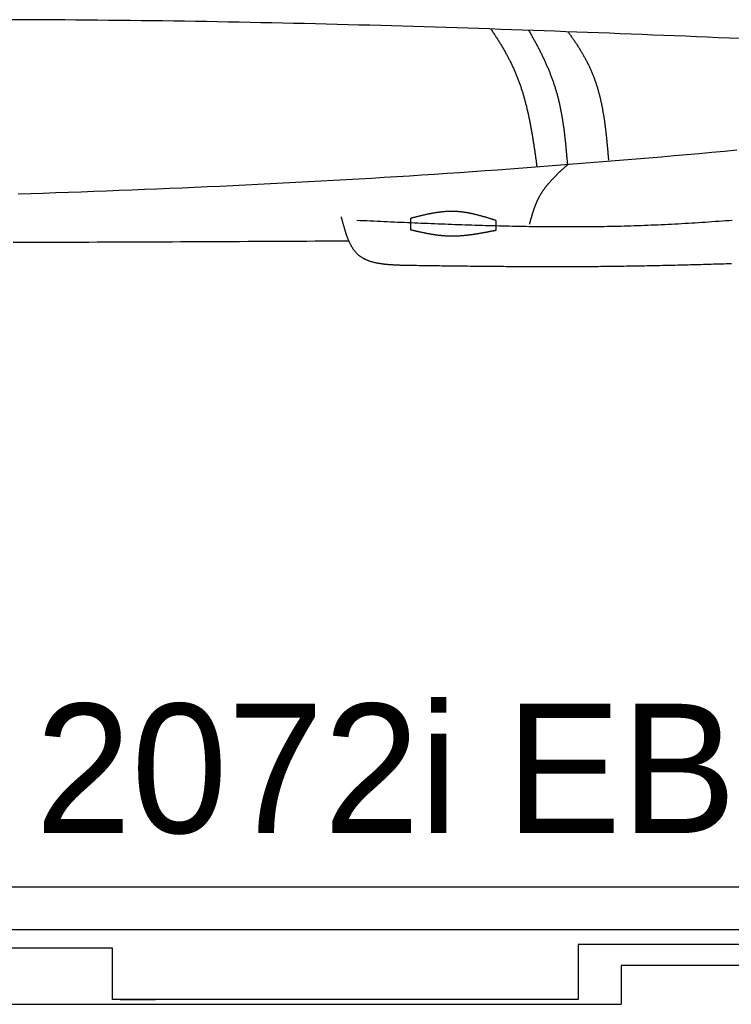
# Model space of a CAD drawing. Extents: x 715 to 7297, y 267 to 3702.
# Tile 39 of 62: x 4004 to 4913, y 287 to 1544. Entities that reach past the tile are written whole.
import ezdxf

# ---------------------------------------------------------------- set-up
doc = ezdxf.new("R2010")
doc.units = 0
doc.layers.get('0').update_dxf_attribs({"linetype": 'CONTINUOUS'})
doc.layers.add('CAR', color=10, linetype='CONTINUOUS')
doc.styles.add('AKTUELL-DIN', font='txt')

# ---------------------------------------------------------------- blocks, each defined once
blk = doc.blocks.new('*U13')
at = {"style": 'AKTUELL-DIN'}
blk.add_text('2072i EB LP=270', height=165, dxfattribs=at).set_placement((4024.4, 505.9))

msp = doc.modelspace()

# ---------------------------------------------------------------- linework, layer by layer
for p, q in [((1533.347, 437.271), (6020.522, 437.271)), ((4651.187, 382.271), (1454.174, 382.271)), ((4266.543, 382.271), (4266.246, 382.271)), ((4266.543, 382.271), (4266.543, 382.271)), ((6015.736, 382.271), (4651.187, 382.271)), ((4122.776, 358.771), (1832.775, 358.771)), ((4122.776, 293.271), (4122.776, 358.771)), ((6251.55, 363.771), (4717.775, 363.771)), ((4717.775, 363.771), (4717.775, 293.271)), ((4772.775, 337.271), (6272.775, 337.271)), ((4772.775, 336.521), (4772.775, 287.271)), ((4717.775, 293.271), (4122.776, 293.271)), ((4132.776, 293.271), (4178.005, 293.271)), ((1372.775, 287.271), (4772.775, 287.271))]:
    msp.add_line(p, q)
at = {"layer": 'CAR'}
for points in [[(4503.998, 1275.553), (4503.998, 1290.532)], [(4612.558, 1287.909), (4612.558, 1274.972)]]:
    msp.add_lwpolyline(points, dxfattribs=at)
for points in [[(4924.51, 1519.9, 0), (4910.61, 1520.48, 0), (4896.7, 1521.06, 0), (4882.79, 1521.63, 0), (4868.89, 1522.2, 0), (4854.98, 1522.77, 0), (4841.07, 1523.33, 0), (4827.16, 1523.89, 0), (4813.26, 1524.45, 0), (4799.35, 1525, 0), (4785.44, 1525.54, 0), (4771.53, 1526.08, 0), (4757.63, 1526.62, 0), (4743.72, 1527.15, 0), (4729.81, 1527.67, 0), (4715.9, 1528.19, 0), (4702, 1528.71, 0), (4688.09, 1529.22, 0), (4674.18, 1529.72, 0), (4660.27, 1530.21, 0), (4646.36, 1530.7, 0), (4632.46, 1531.19, 0), (4618.55, 1531.67, 0), (4604.64, 1532.14, 0), (4590.73, 1532.6, 0), (4576.82, 1533.06, 0), (4562.91, 1533.51, 0), (4549, 1533.95, 0), (4535.1, 1534.38, 0), (4521.19, 1534.81, 0), (4507.28, 1535.23, 0), (4493.37, 1535.64, 0), (4479.46, 1536.05, 0), (4465.55, 1536.44, 0), (4451.64, 1536.83, 0), (4437.73, 1537.2, 0), (4423.82, 1537.57, 0), (4409.91, 1537.93, 0), (4396, 1538.29, 0), (4382.09, 1538.63, 0), (4368.18, 1538.96, 0), (4354.27, 1539.28, 0), (4340.36, 1539.6, 0), (4326.45, 1539.9, 0), (4312.54, 1540.19, 0), (4298.63, 1540.48, 0), (4284.72, 1540.75, 0), (4270.8, 1541.01, 0), (4256.89, 1541.26, 0), (4242.98, 1541.5, 0), (4229.07, 1541.73, 0), (4215.16, 1541.95, 0), (4201.25, 1542.16, 0), (4187.33, 1542.35, 0), (4173.42, 1542.54, 0), (4159.51, 1542.71, 0), (4145.6, 1542.88, 0), (4131.69, 1543.03, 0), (4117.77, 1543.17, 0), (4103.86, 1543.31, 0), (4089.95, 1543.43, 0), (4076.03, 1543.54, 0), (4062.12, 1543.64, 0), (4048.21, 1543.74, 0), (4034.29, 1543.82, 0), (4020.38, 1543.89, 0), (4006.47, 1543.96, 0), (3992.55, 1544.01, 0)], [(4606.22, 1532.08, 0), (4606.89, 1531.1, 0), (4607.56, 1530.12, 0), (4608.23, 1529.14, 0), (4608.89, 1528.15, 0), (4609.55, 1527.17, 0), (4610.21, 1526.18, 0), (4610.87, 1525.19, 0), (4611.52, 1524.2, 0), (4612.17, 1523.21, 0), (4612.81, 1522.22, 0), (4613.46, 1521.23, 0), (4614.09, 1520.23, 0), (4614.73, 1519.24, 0), (4615.36, 1518.24, 0), (4615.99, 1517.24, 0), (4616.62, 1516.24, 0), (4617.24, 1515.24, 0), (4617.86, 1514.23, 0), (4618.47, 1513.23, 0), (4619.08, 1512.22, 0), (4619.69, 1511.22, 0), (4620.29, 1510.21, 0), (4620.89, 1509.19, 0), (4621.49, 1508.18, 0), (4622.08, 1507.17, 0), (4622.67, 1506.15, 0), (4623.25, 1505.13, 0), (4623.84, 1504.11, 0), (4624.41, 1503.09, 0), (4624.98, 1502.07, 0), (4625.55, 1501.04, 0), (4626.12, 1500.02, 0), (4626.68, 1498.99, 0), (4627.23, 1497.96, 0), (4627.78, 1496.93, 0), (4628.33, 1495.89, 0), (4628.87, 1494.86, 0), (4629.41, 1493.82, 0), (4629.95, 1492.78, 0), (4630.48, 1491.74, 0), (4631, 1490.7, 0), (4631.52, 1489.65, 0), (4632.04, 1488.6, 0), (4632.55, 1487.56, 0), (4633.05, 1486.5, 0), (4633.55, 1485.45, 0), (4634.05, 1484.4, 0), (4634.54, 1483.34, 0), (4635.03, 1482.28, 0), (4635.51, 1481.22, 0), (4635.99, 1480.15, 0), (4636.46, 1479.09, 0), (4636.93, 1478.02, 0), (4637.39, 1476.95, 0), (4637.84, 1475.88, 0), (4638.29, 1474.8, 0), (4638.74, 1473.73, 0), (4639.18, 1472.65, 0), (4639.62, 1471.57, 0), (4640.05, 1470.48, 0), (4640.47, 1469.4, 0), (4640.89, 1468.31, 0), (4641.3, 1467.22, 0), (4641.71, 1466.13, 0), (4642.12, 1465.03, 0), (4642.52, 1463.94, 0), (4642.91, 1462.84, 0), (4643.3, 1461.74, 0), (4643.68, 1460.64, 0), (4644.06, 1459.53, 0), (4644.44, 1458.42, 0), (4644.81, 1457.32, 0), (4645.18, 1456.2, 0), (4645.54, 1455.09, 0), (4645.89, 1453.98, 0), (4646.25, 1452.86, 0), (4646.59, 1451.74, 0), (4646.94, 1450.62, 0), (4647.28, 1449.5, 0), (4647.61, 1448.38, 0), (4647.94, 1447.26, 0), (4648.27, 1446.13, 0), (4648.59, 1445, 0), (4648.91, 1443.87, 0), (4649.22, 1442.74, 0), (4649.53, 1441.61, 0), (4649.84, 1440.47, 0), (4650.14, 1439.33, 0), (4650.44, 1438.2, 0), (4650.73, 1437.06, 0), (4651.03, 1435.92, 0), (4651.31, 1434.77, 0), (4651.6, 1433.63, 0), (4651.88, 1432.49, 0), (4652.16, 1431.34, 0), (4652.43, 1430.19, 0), (4652.7, 1429.04, 0), (4652.97, 1427.89, 0), (4653.23, 1426.74, 0), (4653.49, 1425.59, 0), (4653.75, 1424.43, 0), (4654, 1423.28, 0), (4654.26, 1422.12, 0), (4654.5, 1420.97, 0), (4654.75, 1419.81, 0), (4654.99, 1418.65, 0), (4655.23, 1417.49, 0), (4655.47, 1416.32, 0), (4655.7, 1415.16, 0), (4655.93, 1414, 0), (4656.16, 1412.83, 0), (4656.39, 1411.67, 0), (4656.61, 1410.5, 0), (4656.84, 1409.33, 0), (4657.05, 1408.16, 0), (4657.27, 1407, 0), (4657.49, 1405.83, 0), (4657.7, 1404.65, 0), (4657.91, 1403.48, 0), (4658.12, 1402.31, 0), (4658.32, 1401.14, 0), (4658.52, 1399.96, 0), (4658.73, 1398.79, 0), (4658.93, 1397.61, 0), (4659.12, 1396.44, 0), (4659.32, 1395.26, 0), (4659.51, 1394.09, 0), (4659.71, 1392.91, 0), (4659.9, 1391.73, 0), (4660.09, 1390.55, 0), (4660.27, 1389.37, 0), (4660.46, 1388.19, 0), (4660.64, 1387.01, 0), (4660.83, 1385.83, 0), (4661.01, 1384.65, 0), (4661.19, 1383.47, 0), (4661.37, 1382.29, 0), (4661.55, 1381.11, 0), (4661.72, 1379.93, 0), (4661.9, 1378.75, 0), (4662.08, 1377.57, 0), (4662.25, 1376.38, 0), (4662.42, 1375.2, 0), (4662.59, 1374.02, 0), (4662.77, 1372.84, 0), (4662.94, 1371.65, 0), (4663.11, 1370.47, 0), (4663.27, 1369.29, 0), (4663.44, 1368.11, 0), (4663.61, 1366.92, 0), (4663.78, 1365.74, 0), (4663.95, 1364.56, 0), (4664.11, 1363.38, 0), (4664.28, 1362.19, 0), (4664.44, 1361.01, 0), (4664.61, 1359.83, 0), (4664.77, 1358.65, 0), (4664.94, 1357.47, 0), (4665.1, 1356.28, 0)], [(4654.55, 1530.42, 0), (4655.13, 1529.42, 0), (4655.7, 1528.43, 0), (4656.28, 1527.44, 0), (4656.85, 1526.44, 0), (4657.42, 1525.45, 0), (4657.99, 1524.45, 0), (4658.55, 1523.46, 0), (4659.12, 1522.46, 0), (4659.68, 1521.46, 0), (4660.24, 1520.46, 0), (4660.79, 1519.46, 0), (4661.35, 1518.46, 0), (4661.9, 1517.46, 0), (4662.45, 1516.46, 0), (4662.99, 1515.45, 0), (4663.54, 1514.45, 0), (4664.08, 1513.44, 0), (4664.61, 1512.44, 0), (4665.15, 1511.43, 0), (4665.68, 1510.42, 0), (4666.21, 1509.42, 0), (4666.74, 1508.41, 0), (4667.26, 1507.4, 0), (4667.78, 1506.39, 0), (4668.3, 1505.37, 0), (4668.81, 1504.36, 0), (4669.32, 1503.35, 0), (4669.83, 1502.33, 0), (4670.34, 1501.31, 0), (4670.84, 1500.3, 0), (4671.34, 1499.28, 0), (4671.83, 1498.26, 0), (4672.33, 1497.24, 0), (4672.82, 1496.22, 0), (4673.3, 1495.19, 0), (4673.78, 1494.17, 0), (4674.26, 1493.15, 0), (4674.74, 1492.12, 0), (4675.21, 1491.09, 0), (4675.68, 1490.06, 0), (4676.14, 1489.03, 0), (4676.6, 1488, 0), (4677.06, 1486.97, 0), (4677.52, 1485.94, 0), (4677.97, 1484.91, 0), (4678.41, 1483.87, 0), (4678.86, 1482.83, 0), (4679.29, 1481.8, 0), (4679.73, 1480.76, 0), (4680.16, 1479.72, 0), (4680.59, 1478.67, 0), (4681.01, 1477.63, 0), (4681.43, 1476.59, 0), (4681.84, 1475.54, 0), (4682.25, 1474.49, 0), (4682.66, 1473.45, 0), (4683.06, 1472.4, 0), (4683.46, 1471.35, 0), (4683.86, 1470.29, 0), (4684.25, 1469.24, 0), (4684.63, 1468.18, 0), (4685.01, 1467.13, 0), (4685.39, 1466.07, 0), (4685.76, 1465.01, 0), (4686.13, 1463.95, 0), (4686.49, 1462.89, 0), (4686.85, 1461.82, 0), (4687.21, 1460.76, 0), (4687.56, 1459.69, 0), (4687.9, 1458.62, 0), (4688.24, 1457.55, 0), (4688.58, 1456.48, 0), (4688.91, 1455.41, 0), (4689.23, 1454.33, 0), (4689.56, 1453.26, 0), (4689.87, 1452.18, 0), (4690.18, 1451.1, 0), (4690.49, 1450.02, 0), (4690.79, 1448.94, 0), (4691.09, 1447.85, 0), (4691.38, 1446.77, 0), (4691.67, 1445.68, 0), (4691.95, 1444.59, 0), (4692.23, 1443.5, 0), (4692.5, 1442.41, 0), (4692.77, 1441.32, 0), (4693.03, 1440.22, 0), (4693.29, 1439.13, 0), (4693.55, 1438.03, 0), (4693.8, 1436.93, 0), (4694.04, 1435.83, 0), (4694.28, 1434.73, 0), (4694.52, 1433.62, 0), (4694.75, 1432.52, 0), (4694.98, 1431.41, 0), (4695.21, 1430.3, 0), (4695.43, 1429.2, 0), (4695.65, 1428.09, 0), (4695.86, 1426.98, 0), (4696.07, 1425.86, 0), (4696.28, 1424.75, 0), (4696.48, 1423.64, 0), (4696.68, 1422.52, 0), (4696.88, 1421.4, 0), (4697.07, 1420.29, 0), (4697.26, 1419.17, 0), (4697.44, 1418.05, 0), (4697.63, 1416.92, 0), (4697.81, 1415.8, 0), (4697.98, 1414.68, 0), (4698.15, 1413.56, 0), (4698.32, 1412.43, 0), (4698.49, 1411.3, 0), (4698.66, 1410.18, 0), (4698.82, 1409.05, 0), (4698.98, 1407.92, 0), (4699.13, 1406.79, 0), (4699.29, 1405.66, 0), (4699.44, 1404.53, 0), (4699.59, 1403.4, 0), (4699.73, 1402.26, 0), (4699.88, 1401.13, 0), (4700.02, 1400, 0), (4700.16, 1398.86, 0), (4700.29, 1397.72, 0), (4700.43, 1396.59, 0), (4700.56, 1395.45, 0), (4700.69, 1394.31, 0), (4700.82, 1393.17, 0), (4700.95, 1392.03, 0), (4701.07, 1390.89, 0), (4701.2, 1389.75, 0), (4701.32, 1388.61, 0), (4701.44, 1387.47, 0), (4701.56, 1386.33, 0), (4701.67, 1385.19, 0), (4701.79, 1384.04, 0), (4701.9, 1382.9, 0), (4702.02, 1381.76, 0), (4702.13, 1380.61, 0), (4702.24, 1379.47, 0), (4702.35, 1378.32, 0), (4702.46, 1377.18, 0), (4702.56, 1376.03, 0), (4702.67, 1374.89, 0), (4702.78, 1373.74, 0), (4702.88, 1372.6, 0), (4702.99, 1371.45, 0), (4703.09, 1370.3, 0), (4703.19, 1369.15, 0), (4703.29, 1368.01, 0), (4703.4, 1366.86, 0), (4703.5, 1365.71, 0), (4703.6, 1364.56, 0), (4703.7, 1363.42, 0), (4703.8, 1362.27, 0), (4703.9, 1361.12, 0), (4704, 1359.97, 0), (4704.1, 1358.83, 0)], [(4704.59, 1528.61, 0), (4705.26, 1527.71, 0), (4705.92, 1526.81, 0), (4706.59, 1525.91, 0), (4707.24, 1525.01, 0), (4707.9, 1524.11, 0), (4708.55, 1523.2, 0), (4709.2, 1522.3, 0), (4709.85, 1521.39, 0), (4710.49, 1520.48, 0), (4711.13, 1519.57, 0), (4711.76, 1518.66, 0), (4712.39, 1517.75, 0), (4713.02, 1516.83, 0), (4713.64, 1515.91, 0), (4714.26, 1515, 0), (4714.88, 1514.08, 0), (4715.49, 1513.16, 0), (4716.1, 1512.23, 0), (4716.7, 1511.31, 0), (4717.3, 1510.38, 0), (4717.9, 1509.45, 0), (4718.49, 1508.52, 0), (4719.08, 1507.59, 0), (4719.66, 1506.66, 0), (4720.24, 1505.72, 0), (4720.81, 1504.78, 0), (4721.38, 1503.84, 0), (4721.95, 1502.9, 0), (4722.51, 1501.96, 0), (4723.06, 1501.01, 0), (4723.61, 1500.07, 0), (4724.16, 1499.12, 0), (4724.7, 1498.17, 0), (4725.24, 1497.21, 0), (4725.77, 1496.26, 0), (4726.3, 1495.3, 0), (4726.82, 1494.34, 0), (4727.34, 1493.38, 0), (4727.85, 1492.42, 0), (4728.36, 1491.45, 0), (4728.86, 1490.49, 0), (4729.36, 1489.52, 0), (4729.85, 1488.54, 0), (4730.34, 1487.57, 0), (4730.82, 1486.59, 0), (4731.29, 1485.61, 0), (4731.76, 1484.63, 0), (4732.23, 1483.65, 0), (4732.69, 1482.66, 0), (4733.14, 1481.67, 0), (4733.59, 1480.68, 0), (4734.03, 1479.69, 0), (4734.47, 1478.7, 0), (4734.9, 1477.7, 0), (4735.32, 1476.7, 0), (4735.74, 1475.69, 0), (4736.16, 1474.69, 0), (4736.56, 1473.68, 0), (4736.96, 1472.67, 0), (4737.36, 1471.66, 0), (4737.75, 1470.64, 0), (4738.13, 1469.62, 0), (4738.51, 1468.6, 0), (4738.88, 1467.58, 0), (4739.24, 1466.56, 0), (4739.6, 1465.53, 0), (4739.96, 1464.5, 0), (4740.31, 1463.47, 0), (4740.65, 1462.43, 0), (4740.99, 1461.4, 0), (4741.32, 1460.36, 0), (4741.65, 1459.32, 0), (4741.97, 1458.27, 0), (4742.29, 1457.23, 0), (4742.6, 1456.18, 0), (4742.9, 1455.13, 0), (4743.21, 1454.08, 0), (4743.5, 1453.03, 0), (4743.79, 1451.98, 0), (4744.08, 1450.92, 0), (4744.36, 1449.86, 0), (4744.64, 1448.8, 0), (4744.91, 1447.74, 0), (4745.18, 1446.68, 0), (4745.45, 1445.61, 0), (4745.7, 1444.55, 0), (4745.96, 1443.48, 0), (4746.21, 1442.41, 0), (4746.46, 1441.34, 0), (4746.7, 1440.26, 0), (4746.94, 1439.19, 0), (4747.17, 1438.11, 0), (4747.4, 1437.04, 0), (4747.62, 1435.96, 0), (4747.85, 1434.88, 0), (4748.06, 1433.8, 0), (4748.28, 1432.71, 0), (4748.49, 1431.63, 0), (4748.69, 1430.54, 0), (4748.9, 1429.46, 0), (4749.1, 1428.37, 0), (4749.29, 1427.28, 0), (4749.48, 1426.19, 0), (4749.67, 1425.1, 0), (4749.86, 1424.01, 0), (4750.04, 1422.92, 0), (4750.22, 1421.82, 0), (4750.4, 1420.73, 0), (4750.57, 1419.64, 0), (4750.74, 1418.54, 0), (4750.9, 1417.44, 0), (4751.07, 1416.35, 0), (4751.23, 1415.25, 0), (4751.39, 1414.15, 0), (4751.54, 1413.05, 0), (4751.69, 1411.95, 0), (4751.84, 1410.85, 0), (4751.99, 1409.75, 0), (4752.14, 1408.64, 0), (4752.28, 1407.54, 0), (4752.42, 1406.44, 0), (4752.56, 1405.34, 0), (4752.69, 1404.23, 0), (4752.83, 1403.13, 0), (4752.96, 1402.02, 0), (4753.09, 1400.92, 0), (4753.21, 1399.81, 0), (4753.34, 1398.71, 0), (4753.46, 1397.6, 0), (4753.58, 1396.5, 0), (4753.7, 1395.39, 0), (4753.82, 1394.29, 0), (4753.94, 1393.18, 0), (4754.05, 1392.08, 0), (4754.16, 1390.97, 0), (4754.27, 1389.87, 0), (4754.38, 1388.76, 0), (4754.49, 1387.66, 0), (4754.6, 1386.55, 0), (4754.71, 1385.44, 0), (4754.81, 1384.34, 0), (4754.91, 1383.24, 0), (4755.02, 1382.13, 0), (4755.12, 1381.03, 0), (4755.22, 1379.92, 0), (4755.32, 1378.82, 0), (4755.42, 1377.72, 0), (4755.52, 1376.62, 0), (4755.61, 1375.51, 0), (4755.71, 1374.41, 0), (4755.8, 1373.31, 0), (4755.9, 1372.21, 0), (4756, 1371.11, 0), (4756.09, 1370.01, 0), (4756.18, 1368.92, 0), (4756.28, 1367.82, 0), (4756.37, 1366.72, 0), (4756.46, 1365.63, 0), (4756.56, 1364.53, 0)], [(4920.65, 1377.28, 0), (4904.57, 1375.82, 0), (4888.48, 1374.38, 0), (4872.4, 1372.95, 0), (4856.31, 1371.53, 0), (4840.22, 1370.12, 0), (4824.13, 1368.73, 0), (4808.04, 1367.35, 0), (4791.95, 1365.99, 0), (4775.86, 1364.64, 0), (4759.77, 1363.31, 0), (4743.68, 1361.99, 0), (4727.59, 1360.69, 0), (4711.49, 1359.41, 0), (4695.4, 1358.14, 0), (4679.3, 1356.9, 0), (4663.2, 1355.67, 0), (4647.1, 1354.46, 0), (4631, 1353.28, 0), (4614.9, 1352.11, 0), (4598.8, 1350.96, 0), (4582.7, 1349.83, 0), (4566.59, 1348.73, 0), (4550.49, 1347.64, 0), (4534.38, 1346.57, 0), (4518.27, 1345.52, 0), (4502.17, 1344.5, 0), (4486.06, 1343.49, 0), (4469.94, 1342.5, 0), (4453.83, 1341.52, 0), (4437.72, 1340.57, 0), (4421.61, 1339.64, 0), (4405.49, 1338.72, 0), (4389.38, 1337.82, 0), (4373.26, 1336.94, 0), (4357.14, 1336.08, 0), (4341.02, 1335.24, 0), (4324.9, 1334.41, 0), (4308.78, 1333.6, 0), (4292.66, 1332.81, 0), (4276.54, 1332.03, 0), (4260.41, 1331.28, 0), (4244.29, 1330.53, 0), (4228.16, 1329.81, 0), (4212.03, 1329.1, 0), (4195.91, 1328.41, 0), (4179.78, 1327.73, 0), (4163.65, 1327.07, 0), (4147.52, 1326.42, 0), (4131.39, 1325.79, 0), (4115.26, 1325.17, 0), (4099.12, 1324.57, 0), (4082.99, 1323.99, 0), (4066.86, 1323.42, 0), (4050.72, 1322.86, 0), (4034.59, 1322.32, 0), (4018.45, 1321.79, 0), (4002.31, 1321.28, 0)], [(4704.1, 1358.83, 0), (4703.66, 1358.43, 0), (4703.23, 1358.03, 0), (4702.79, 1357.63, 0), (4702.35, 1357.23, 0), (4701.92, 1356.83, 0), (4701.48, 1356.43, 0), (4701.05, 1356.03, 0), (4700.61, 1355.63, 0), (4700.18, 1355.23, 0), (4699.74, 1354.83, 0), (4699.31, 1354.43, 0), (4698.87, 1354.03, 0), (4698.44, 1353.63, 0), (4698.01, 1353.23, 0), (4697.57, 1352.83, 0), (4697.14, 1352.43, 0), (4696.71, 1352.03, 0), (4696.28, 1351.63, 0), (4695.85, 1351.22, 0), (4695.42, 1350.82, 0), (4694.99, 1350.42, 0), (4694.56, 1350.01, 0), (4694.14, 1349.61, 0), (4693.71, 1349.2, 0), (4693.28, 1348.8, 0), (4692.86, 1348.39, 0), (4692.44, 1347.99, 0), (4692.01, 1347.58, 0), (4691.59, 1347.17, 0), (4691.17, 1346.76, 0), (4690.75, 1346.35, 0), (4690.33, 1345.94, 0), (4689.92, 1345.53, 0), (4689.5, 1345.12, 0), (4689.09, 1344.71, 0), (4688.67, 1344.3, 0), (4688.26, 1343.89, 0), (4687.85, 1343.47, 0), (4687.44, 1343.06, 0), (4687.03, 1342.64, 0), (4686.63, 1342.22, 0), (4686.22, 1341.81, 0), (4685.82, 1341.39, 0), (4685.42, 1340.97, 0), (4685.02, 1340.55, 0), (4684.62, 1340.13, 0), (4684.22, 1339.7, 0), (4683.83, 1339.28, 0), (4683.44, 1338.86, 0), (4683.05, 1338.43, 0), (4682.66, 1338, 0), (4682.27, 1337.58, 0), (4681.88, 1337.15, 0), (4681.5, 1336.72, 0), (4681.12, 1336.29, 0), (4680.74, 1335.85, 0), (4680.36, 1335.42, 0), (4679.99, 1334.99, 0), (4679.61, 1334.55, 0), (4679.24, 1334.11, 0), (4678.87, 1333.67, 0), (4678.51, 1333.23, 0), (4678.14, 1332.79, 0), (4677.78, 1332.35, 0), (4677.42, 1331.9, 0), (4677.06, 1331.46, 0), (4676.71, 1331.01, 0), (4676.35, 1330.56, 0), (4676, 1330.11, 0), (4675.66, 1329.66, 0), (4675.31, 1329.21, 0), (4674.97, 1328.75, 0), (4674.63, 1328.3, 0), (4674.29, 1327.84, 0), (4673.96, 1327.38, 0), (4673.63, 1326.92, 0), (4673.3, 1326.46, 0), (4672.98, 1325.99, 0), (4672.65, 1325.53, 0), (4672.33, 1325.06, 0), (4672.02, 1324.59, 0), (4671.7, 1324.12, 0), (4671.39, 1323.65, 0), (4671.08, 1323.17, 0), (4670.78, 1322.69, 0), (4670.48, 1322.22, 0), (4670.18, 1321.73, 0), (4669.88, 1321.25, 0), (4669.59, 1320.77, 0), (4669.3, 1320.28, 0), (4669.02, 1319.79, 0), (4668.74, 1319.3, 0), (4668.46, 1318.81, 0), (4668.18, 1318.32, 0), (4667.91, 1317.82, 0), (4667.64, 1317.32, 0), (4667.38, 1316.82, 0), (4667.12, 1316.32, 0), (4666.86, 1315.82, 0), (4666.6, 1315.31, 0), (4666.35, 1314.8, 0), (4666.1, 1314.29, 0), (4665.86, 1313.78, 0), (4665.62, 1313.27, 0), (4665.38, 1312.75, 0), (4665.14, 1312.23, 0), (4664.91, 1311.71, 0), (4664.68, 1311.19, 0), (4664.45, 1310.67, 0), (4664.23, 1310.15, 0), (4664.01, 1309.62, 0), (4663.79, 1309.09, 0), (4663.57, 1308.56, 0), (4663.36, 1308.03, 0), (4663.14, 1307.5, 0), (4662.93, 1306.97, 0), (4662.73, 1306.44, 0), (4662.52, 1305.9, 0), (4662.32, 1305.36, 0), (4662.12, 1304.82, 0), (4661.92, 1304.28, 0), (4661.73, 1303.74, 0), (4661.53, 1303.2, 0), (4661.34, 1302.66, 0), (4661.15, 1302.11, 0), (4660.96, 1301.57, 0), (4660.78, 1301.02, 0), (4660.59, 1300.47, 0), (4660.41, 1299.92, 0), (4660.23, 1299.37, 0), (4660.05, 1298.82, 0), (4659.87, 1298.27, 0), (4659.69, 1297.72, 0), (4659.52, 1297.17, 0), (4659.34, 1296.61, 0), (4659.17, 1296.06, 0), (4659, 1295.5, 0), (4658.83, 1294.95, 0), (4658.66, 1294.39, 0), (4658.49, 1293.83, 0), (4658.33, 1293.27, 0), (4658.16, 1292.71, 0), (4658, 1292.16, 0), (4657.83, 1291.6, 0), (4657.67, 1291.03, 0), (4657.51, 1290.47, 0), (4657.35, 1289.91, 0), (4657.19, 1289.35, 0), (4657.03, 1288.79, 0), (4656.87, 1288.23, 0), (4656.71, 1287.66, 0), (4656.55, 1287.1, 0), (4656.39, 1286.54, 0), (4656.23, 1285.97, 0), (4656.07, 1285.41, 0), (4655.92, 1284.85, 0), (4655.76, 1284.28, 0), (4655.6, 1283.72, 0), (4655.44, 1283.16, 0)], [(4612.56, 1287.91, 0), (4611.88, 1288.12, 0), (4611.2, 1288.32, 0), (4610.53, 1288.53, 0), (4609.85, 1288.74, 0), (4609.17, 1288.95, 0), (4608.49, 1289.15, 0), (4607.81, 1289.36, 0), (4607.14, 1289.57, 0), (4606.46, 1289.77, 0), (4605.78, 1289.98, 0), (4605.1, 1290.18, 0), (4604.43, 1290.38, 0), (4603.75, 1290.59, 0), (4603.07, 1290.79, 0), (4602.39, 1290.99, 0), (4601.72, 1291.19, 0), (4601.04, 1291.39, 0), (4600.36, 1291.59, 0), (4599.68, 1291.79, 0), (4599, 1291.98, 0), (4598.33, 1292.18, 0), (4597.65, 1292.37, 0), (4596.97, 1292.56, 0), (4596.29, 1292.75, 0), (4595.61, 1292.94, 0), (4594.94, 1293.13, 0), (4594.26, 1293.32, 0), (4593.58, 1293.5, 0), (4592.9, 1293.68, 0), (4592.22, 1293.87, 0), (4591.55, 1294.04, 0), (4590.87, 1294.22, 0), (4590.19, 1294.4, 0), (4589.51, 1294.57, 0), (4588.83, 1294.74, 0), (4588.15, 1294.91, 0), (4587.47, 1295.08, 0), (4586.8, 1295.24, 0), (4586.12, 1295.41, 0), (4585.44, 1295.57, 0), (4584.76, 1295.72, 0), (4584.08, 1295.88, 0), (4583.4, 1296.03, 0), (4582.72, 1296.18, 0), (4582.04, 1296.33, 0), (4581.36, 1296.47, 0), (4580.68, 1296.61, 0), (4580, 1296.75, 0), (4579.32, 1296.89, 0), (4578.65, 1297.02, 0), (4577.97, 1297.15, 0), (4577.29, 1297.28, 0), (4576.61, 1297.4, 0), (4575.93, 1297.52, 0), (4575.25, 1297.64, 0), (4574.57, 1297.75, 0), (4573.89, 1297.86, 0), (4573.21, 1297.97, 0), (4572.52, 1298.07, 0), (4571.84, 1298.17, 0), (4571.16, 1298.27, 0), (4570.48, 1298.36, 0), (4569.8, 1298.45, 0), (4569.12, 1298.53, 0), (4568.44, 1298.61, 0), (4567.76, 1298.69, 0), (4567.08, 1298.76, 0), (4566.4, 1298.83, 0), (4565.72, 1298.89, 0), (4565.03, 1298.95, 0), (4564.35, 1299.01, 0), (4563.67, 1299.06, 0), (4562.99, 1299.11, 0), (4562.31, 1299.15, 0), (4561.62, 1299.19, 0), (4560.94, 1299.22, 0), (4560.26, 1299.25, 0), (4559.58, 1299.27, 0), (4558.89, 1299.29, 0), (4558.21, 1299.31, 0), (4557.53, 1299.32, 0), (4556.85, 1299.32, 0), (4556.16, 1299.32, 0), (4555.48, 1299.32, 0), (4554.8, 1299.31, 0), (4554.11, 1299.3, 0), (4553.43, 1299.28, 0), (4552.74, 1299.26, 0), (4552.06, 1299.23, 0), (4551.38, 1299.2, 0), (4550.69, 1299.17, 0), (4550.01, 1299.13, 0), (4549.32, 1299.09, 0), (4548.64, 1299.04, 0), (4547.95, 1299, 0), (4547.27, 1298.94, 0), (4546.59, 1298.88, 0), (4545.9, 1298.82, 0), (4545.22, 1298.76, 0), (4544.53, 1298.69, 0), (4543.84, 1298.62, 0), (4543.16, 1298.55, 0), (4542.47, 1298.47, 0), (4541.79, 1298.39, 0), (4541.1, 1298.3, 0), (4540.42, 1298.21, 0), (4539.73, 1298.12, 0), (4539.05, 1298.03, 0), (4538.36, 1297.93, 0), (4537.67, 1297.83, 0), (4536.99, 1297.73, 0), (4536.3, 1297.62, 0), (4535.62, 1297.51, 0), (4534.93, 1297.4, 0), (4534.24, 1297.29, 0), (4533.56, 1297.17, 0), (4532.87, 1297.05, 0), (4532.18, 1296.93, 0), (4531.5, 1296.81, 0), (4530.81, 1296.68, 0), (4530.12, 1296.55, 0), (4529.44, 1296.42, 0), (4528.75, 1296.29, 0), (4528.06, 1296.15, 0), (4527.38, 1296.01, 0), (4526.69, 1295.88, 0), (4526, 1295.73, 0), (4525.32, 1295.59, 0), (4524.63, 1295.45, 0), (4523.94, 1295.3, 0), (4523.25, 1295.15, 0), (4522.57, 1295, 0), (4521.88, 1294.85, 0), (4521.19, 1294.69, 0), (4520.5, 1294.54, 0), (4519.82, 1294.38, 0), (4519.13, 1294.23, 0), (4518.44, 1294.07, 0), (4517.75, 1293.91, 0), (4517.07, 1293.74, 0), (4516.38, 1293.58, 0), (4515.69, 1293.42, 0), (4515, 1293.25, 0), (4514.32, 1293.09, 0), (4513.63, 1292.92, 0), (4512.94, 1292.75, 0), (4512.25, 1292.59, 0), (4511.57, 1292.42, 0), (4510.88, 1292.25, 0), (4510.19, 1292.08, 0), (4509.5, 1291.91, 0), (4508.81, 1291.74, 0), (4508.13, 1291.57, 0), (4507.44, 1291.39, 0), (4506.75, 1291.22, 0), (4506.06, 1291.05, 0), (4505.37, 1290.88, 0), (4504.69, 1290.7, 0), (4504, 1290.53, 0)], [(4415.03, 1292.23, 0), (4415.23, 1291.47, 0), (4415.43, 1290.72, 0), (4415.62, 1289.96, 0), (4415.82, 1289.2, 0), (4416.02, 1288.44, 0), (4416.22, 1287.69, 0), (4416.42, 1286.93, 0), (4416.62, 1286.18, 0), (4416.82, 1285.43, 0), (4417.03, 1284.67, 0), (4417.23, 1283.92, 0), (4417.44, 1283.17, 0), (4417.64, 1282.42, 0), (4417.85, 1281.68, 0), (4418.06, 1280.93, 0), (4418.27, 1280.19, 0), (4418.48, 1279.45, 0), (4418.69, 1278.71, 0), (4418.91, 1277.97, 0), (4419.12, 1277.24, 0), (4419.34, 1276.51, 0), (4419.56, 1275.78, 0), (4419.79, 1275.05, 0), (4420.01, 1274.33, 0), (4420.24, 1273.6, 0), (4420.47, 1272.89, 0), (4420.71, 1272.17, 0), (4420.94, 1271.46, 0), (4421.18, 1270.75, 0), (4421.42, 1270.05, 0), (4421.67, 1269.35, 0), (4421.91, 1268.65, 0), (4422.16, 1267.96, 0), (4422.42, 1267.27, 0), (4422.68, 1266.58, 0), (4422.94, 1265.9, 0), (4423.2, 1265.22, 0), (4423.47, 1264.55, 0), (4423.74, 1263.88, 0), (4424.02, 1263.22, 0), (4424.3, 1262.56, 0), (4424.58, 1261.91, 0), (4424.87, 1261.26, 0), (4425.16, 1260.62, 0), (4425.46, 1259.98, 0), (4425.76, 1259.35, 0), (4426.07, 1258.73, 0), (4426.38, 1258.11, 0), (4426.69, 1257.49, 0), (4427.01, 1256.88, 0), (4427.34, 1256.28, 0), (4427.67, 1255.69, 0), (4428.01, 1255.1, 0), (4428.35, 1254.51, 0), (4428.69, 1253.94, 0), (4429.04, 1253.37, 0), (4429.4, 1252.81, 0), (4429.76, 1252.25, 0), (4430.13, 1251.7, 0), (4430.51, 1251.16, 0), (4430.89, 1250.62, 0), (4431.28, 1250.1, 0), (4431.67, 1249.58, 0), (4432.07, 1249.07, 0), (4432.47, 1248.56, 0), (4432.89, 1248.07, 0), (4433.31, 1247.58, 0), (4433.73, 1247.1, 0), (4434.16, 1246.63, 0), (4434.6, 1246.16, 0), (4435.05, 1245.71, 0), (4435.5, 1245.26, 0), (4435.96, 1244.83, 0), (4436.43, 1244.4, 0), (4436.91, 1243.98, 0), (4437.39, 1243.57, 0), (4437.88, 1243.17, 0), (4438.38, 1242.78, 0), (4438.88, 1242.39, 0), (4439.39, 1242.02, 0), (4439.91, 1241.65, 0), (4440.44, 1241.3, 0), (4440.97, 1240.95, 0), (4441.51, 1240.61, 0), (4442.05, 1240.28, 0), (4442.61, 1239.95, 0), (4443.16, 1239.63, 0), (4443.73, 1239.33, 0), (4444.3, 1239.03, 0), (4444.88, 1238.73, 0), (4445.46, 1238.45, 0), (4446.05, 1238.17, 0), (4446.65, 1237.9, 0), (4447.25, 1237.63, 0), (4447.86, 1237.38, 0), (4448.47, 1237.13, 0), (4449.09, 1236.88, 0), (4449.72, 1236.65, 0), (4450.35, 1236.42, 0), (4450.98, 1236.2, 0), (4451.62, 1235.98, 0), (4452.27, 1235.77, 0), (4452.92, 1235.57, 0), (4453.58, 1235.37, 0), (4454.24, 1235.18, 0), (4454.9, 1234.99, 0), (4455.57, 1234.81, 0), (4456.25, 1234.64, 0), (4456.93, 1234.47, 0), (4457.61, 1234.3, 0), (4458.3, 1234.15, 0), (4458.99, 1233.99, 0), (4459.69, 1233.85, 0), (4460.39, 1233.7, 0), (4461.1, 1233.56, 0), (4461.81, 1233.43, 0), (4462.52, 1233.3, 0), (4463.24, 1233.18, 0), (4463.96, 1233.06, 0), (4464.68, 1232.95, 0), (4465.41, 1232.83, 0), (4466.14, 1232.73, 0), (4466.87, 1232.63, 0), (4467.61, 1232.53, 0), (4468.35, 1232.43, 0), (4469.09, 1232.34, 0), (4469.84, 1232.25, 0), (4470.59, 1232.17, 0), (4471.34, 1232.09, 0), (4472.09, 1232.01, 0), (4472.85, 1231.94, 0), (4473.61, 1231.87, 0), (4474.37, 1231.8, 0), (4475.14, 1231.73, 0), (4475.9, 1231.67, 0), (4476.67, 1231.61, 0), (4477.44, 1231.55, 0), (4478.22, 1231.5, 0), (4478.99, 1231.44, 0), (4479.77, 1231.39, 0), (4480.54, 1231.35, 0), (4481.32, 1231.3, 0), (4482.11, 1231.25, 0), (4482.89, 1231.21, 0), (4483.67, 1231.17, 0), (4484.46, 1231.13, 0), (4485.24, 1231.09, 0), (4486.03, 1231.05, 0), (4486.82, 1231.02, 0), (4487.61, 1230.98, 0), (4488.4, 1230.95, 0), (4489.19, 1230.92, 0), (4489.98, 1230.88, 0), (4490.77, 1230.85, 0), (4491.56, 1230.82, 0), (4492.36, 1230.79, 0), (4493.15, 1230.76, 0), (4493.94, 1230.73, 0), (4494.74, 1230.7, 0)], [(4914.58, 1287.81, 0), (4910.27, 1287.48, 0), (4905.96, 1287.16, 0), (4901.65, 1286.84, 0), (4897.34, 1286.52, 0), (4893.03, 1286.22, 0), (4888.72, 1285.91, 0), (4884.41, 1285.62, 0), (4880.09, 1285.32, 0), (4875.78, 1285.04, 0), (4871.47, 1284.76, 0), (4867.16, 1284.49, 0), (4862.85, 1284.22, 0), (4858.53, 1283.96, 0), (4854.22, 1283.71, 0), (4849.91, 1283.46, 0), (4845.59, 1283.22, 0), (4841.28, 1282.98, 0), (4836.97, 1282.75, 0), (4832.65, 1282.53, 0), (4828.34, 1282.32, 0), (4824.02, 1282.11, 0), (4819.71, 1281.91, 0), (4815.4, 1281.72, 0), (4811.08, 1281.54, 0), (4806.77, 1281.36, 0), (4802.45, 1281.19, 0), (4798.13, 1281.03, 0), (4793.82, 1280.88, 0), (4789.5, 1280.73, 0), (4785.19, 1280.6, 0), (4780.87, 1280.47, 0), (4776.55, 1280.34, 0), (4772.24, 1280.23, 0), (4767.92, 1280.13, 0), (4763.6, 1280.03, 0), (4759.28, 1279.94, 0), (4754.97, 1279.86, 0), (4750.65, 1279.78, 0), (4746.33, 1279.71, 0), (4742.01, 1279.65, 0), (4737.69, 1279.6, 0), (4733.37, 1279.55, 0), (4729.05, 1279.52, 0), (4724.73, 1279.48, 0), (4720.41, 1279.46, 0), (4716.09, 1279.44, 0), (4711.77, 1279.43, 0), (4707.45, 1279.42, 0), (4703.13, 1279.42, 0), (4698.81, 1279.43, 0), (4694.49, 1279.44, 0), (4690.17, 1279.46, 0), (4685.85, 1279.48, 0), (4681.53, 1279.52, 0), (4677.21, 1279.55, 0), (4672.88, 1279.59, 0), (4668.56, 1279.64, 0), (4664.24, 1279.7, 0), (4659.92, 1279.75, 0), (4655.6, 1279.82, 0), (4651.27, 1279.89, 0), (4646.95, 1279.96, 0), (4642.63, 1280.04, 0), (4638.3, 1280.12, 0), (4633.98, 1280.21, 0), (4629.66, 1280.3, 0), (4625.33, 1280.4, 0), (4621.01, 1280.5, 0), (4616.69, 1280.61, 0), (4612.36, 1280.72, 0), (4608.04, 1280.84, 0), (4603.72, 1280.95, 0), (4599.39, 1281.08, 0), (4595.07, 1281.2, 0), (4590.74, 1281.33, 0), (4586.42, 1281.47, 0), (4582.09, 1281.61, 0), (4577.77, 1281.75, 0), (4573.44, 1281.89, 0), (4569.12, 1282.04, 0), (4564.79, 1282.19, 0), (4560.47, 1282.34, 0), (4556.14, 1282.5, 0), (4551.82, 1282.66, 0), (4547.49, 1282.82, 0), (4543.17, 1282.98, 0), (4538.84, 1283.15, 0), (4534.52, 1283.32, 0), (4530.19, 1283.49, 0), (4525.87, 1283.67, 0), (4521.54, 1283.84, 0), (4517.21, 1284.02, 0), (4512.89, 1284.2, 0), (4508.56, 1284.38, 0), (4504.24, 1284.57, 0), (4499.91, 1284.75, 0), (4495.58, 1284.94, 0), (4491.26, 1285.13, 0), (4486.93, 1285.32, 0), (4482.61, 1285.51, 0), (4478.28, 1285.7, 0), (4473.95, 1285.89, 0), (4469.63, 1286.09, 0), (4465.3, 1286.28, 0), (4460.97, 1286.48, 0), (4456.65, 1286.67, 0), (4452.32, 1286.87, 0), (4448, 1287.07, 0), (4443.67, 1287.26, 0), (4439.34, 1287.46, 0), (4435.02, 1287.66, 0)], [(4612.56, 1274.97, 0), (4611.87, 1274.84, 0), (4611.19, 1274.7, 0), (4610.5, 1274.57, 0), (4609.81, 1274.43, 0), (4609.13, 1274.3, 0), (4608.44, 1274.16, 0), (4607.76, 1274.03, 0), (4607.07, 1273.89, 0), (4606.38, 1273.76, 0), (4605.7, 1273.63, 0), (4605.01, 1273.49, 0), (4604.33, 1273.36, 0), (4603.64, 1273.23, 0), (4602.95, 1273.1, 0), (4602.27, 1272.97, 0), (4601.58, 1272.84, 0), (4600.9, 1272.71, 0), (4600.21, 1272.58, 0), (4599.53, 1272.45, 0), (4598.84, 1272.32, 0), (4598.15, 1272.19, 0), (4597.47, 1272.07, 0), (4596.78, 1271.94, 0), (4596.1, 1271.82, 0), (4595.41, 1271.7, 0), (4594.73, 1271.57, 0), (4594.04, 1271.45, 0), (4593.35, 1271.33, 0), (4592.67, 1271.21, 0), (4591.98, 1271.1, 0), (4591.3, 1270.98, 0), (4590.61, 1270.87, 0), (4589.93, 1270.75, 0), (4589.24, 1270.64, 0), (4588.56, 1270.53, 0), (4587.87, 1270.42, 0), (4587.18, 1270.31, 0), (4586.5, 1270.2, 0), (4585.81, 1270.1, 0), (4585.13, 1270, 0), (4584.44, 1269.89, 0), (4583.76, 1269.79, 0), (4583.07, 1269.7, 0), (4582.39, 1269.6, 0), (4581.7, 1269.5, 0), (4581.02, 1269.41, 0), (4580.33, 1269.32, 0), (4579.65, 1269.23, 0), (4578.96, 1269.14, 0), (4578.28, 1269.06, 0), (4577.59, 1268.97, 0), (4576.91, 1268.89, 0), (4576.22, 1268.81, 0), (4575.54, 1268.74, 0), (4574.86, 1268.66, 0), (4574.17, 1268.59, 0), (4573.49, 1268.52, 0), (4572.8, 1268.45, 0), (4572.12, 1268.39, 0), (4571.43, 1268.32, 0), (4570.75, 1268.26, 0), (4570.06, 1268.2, 0), (4569.38, 1268.15, 0), (4568.7, 1268.09, 0), (4568.01, 1268.04, 0), (4567.33, 1268, 0), (4566.64, 1267.95, 0), (4565.96, 1267.91, 0), (4565.28, 1267.87, 0), (4564.59, 1267.83, 0), (4563.91, 1267.8, 0), (4563.23, 1267.77, 0), (4562.54, 1267.74, 0), (4561.86, 1267.71, 0), (4561.18, 1267.69, 0), (4560.49, 1267.67, 0), (4559.81, 1267.66, 0), (4559.13, 1267.64, 0), (4558.44, 1267.63, 0), (4557.76, 1267.63, 0), (4557.08, 1267.62, 0), (4556.39, 1267.62, 0), (4555.71, 1267.63, 0), (4555.03, 1267.64, 0), (4554.35, 1267.65, 0), (4553.66, 1267.66, 0), (4552.98, 1267.68, 0), (4552.3, 1267.7, 0), (4551.62, 1267.72, 0), (4550.93, 1267.75, 0), (4550.25, 1267.78, 0), (4549.57, 1267.82, 0), (4548.89, 1267.85, 0), (4548.21, 1267.9, 0), (4547.52, 1267.94, 0), (4546.84, 1267.99, 0), (4546.16, 1268.04, 0), (4545.48, 1268.1, 0), (4544.8, 1268.16, 0), (4544.12, 1268.22, 0), (4543.44, 1268.28, 0), (4542.75, 1268.35, 0), (4542.07, 1268.42, 0), (4541.39, 1268.5, 0), (4540.71, 1268.57, 0), (4540.03, 1268.65, 0), (4539.35, 1268.74, 0), (4538.67, 1268.82, 0), (4537.99, 1268.91, 0), (4537.31, 1269, 0), (4536.63, 1269.09, 0), (4535.94, 1269.19, 0), (4535.26, 1269.29, 0), (4534.58, 1269.39, 0), (4533.9, 1269.49, 0), (4533.22, 1269.59, 0), (4532.54, 1269.7, 0), (4531.86, 1269.81, 0), (4531.18, 1269.92, 0), (4530.5, 1270.04, 0), (4529.82, 1270.15, 0), (4529.14, 1270.27, 0), (4528.46, 1270.39, 0), (4527.78, 1270.51, 0), (4527.1, 1270.64, 0), (4526.42, 1270.76, 0), (4525.74, 1270.89, 0), (4525.06, 1271.02, 0), (4524.38, 1271.15, 0), (4523.7, 1271.28, 0), (4523.02, 1271.41, 0), (4522.34, 1271.55, 0), (4521.66, 1271.68, 0), (4520.98, 1271.82, 0), (4520.3, 1271.96, 0), (4519.62, 1272.1, 0), (4518.94, 1272.24, 0), (4518.26, 1272.38, 0), (4517.59, 1272.53, 0), (4516.91, 1272.67, 0), (4516.23, 1272.82, 0), (4515.55, 1272.97, 0), (4514.87, 1273.11, 0), (4514.19, 1273.26, 0), (4513.51, 1273.41, 0), (4512.83, 1273.56, 0), (4512.15, 1273.71, 0), (4511.47, 1273.86, 0), (4510.79, 1274.01, 0), (4510.11, 1274.17, 0), (4509.43, 1274.32, 0), (4508.75, 1274.47, 0), (4508.07, 1274.63, 0), (4507.39, 1274.78, 0), (4506.72, 1274.93, 0), (4506.04, 1275.09, 0), (4505.36, 1275.24, 0), (4504.68, 1275.4, 0), (4504, 1275.55, 0)], [(3996.26, 1259.93, 0), (4006.97, 1259.96, 0), (4017.68, 1259.99, 0), (4028.39, 1260.03, 0), (4039.1, 1260.06, 0), (4049.81, 1260.1, 0), (4060.52, 1260.13, 0), (4071.23, 1260.17, 0), (4081.93, 1260.21, 0), (4092.64, 1260.24, 0), (4103.35, 1260.28, 0), (4114.06, 1260.32, 0), (4124.77, 1260.36, 0), (4135.48, 1260.41, 0), (4146.19, 1260.45, 0), (4156.9, 1260.49, 0), (4167.61, 1260.54, 0), (4178.32, 1260.58, 0), (4189.03, 1260.63, 0), (4199.74, 1260.67, 0), (4210.45, 1260.72, 0), (4221.15, 1260.77, 0), (4231.86, 1260.82, 0), (4242.57, 1260.86, 0), (4253.28, 1260.91, 0), (4263.99, 1260.97, 0), (4274.7, 1261.02, 0), (4285.41, 1261.07, 0), (4296.12, 1261.12, 0), (4306.83, 1261.17, 0), (4317.54, 1261.23, 0), (4328.25, 1261.28, 0), (4338.96, 1261.34, 0), (4349.67, 1261.39, 0), (4360.37, 1261.45, 0), (4371.08, 1261.51, 0), (4381.79, 1261.57, 0), (4392.5, 1261.62, 0), (4403.21, 1261.68, 0), (4413.92, 1261.74, 0), (4424.63, 1261.8, 0)], [(4494.74, 1230.7, 0), (4498.01, 1230.66, 0), (4501.29, 1230.61, 0), (4504.56, 1230.57, 0), (4507.83, 1230.52, 0), (4511.11, 1230.48, 0), (4514.38, 1230.43, 0), (4517.66, 1230.39, 0), (4520.93, 1230.35, 0), (4524.2, 1230.3, 0), (4527.48, 1230.26, 0), (4530.75, 1230.21, 0), (4534.03, 1230.17, 0), (4537.3, 1230.13, 0), (4540.58, 1230.09, 0), (4543.85, 1230.04, 0), (4547.12, 1230, 0), (4550.4, 1229.96, 0), (4553.67, 1229.92, 0), (4556.95, 1229.88, 0), (4560.22, 1229.84, 0), (4563.49, 1229.8, 0), (4566.77, 1229.76, 0), (4570.04, 1229.72, 0), (4573.32, 1229.69, 0), (4576.59, 1229.65, 0), (4579.86, 1229.61, 0), (4583.14, 1229.58, 0), (4586.41, 1229.54, 0), (4589.69, 1229.51, 0), (4592.96, 1229.47, 0), (4596.23, 1229.44, 0), (4599.51, 1229.41, 0), (4602.78, 1229.38, 0), (4606.06, 1229.35, 0), (4609.33, 1229.32, 0), (4612.6, 1229.29, 0), (4615.88, 1229.26, 0), (4619.15, 1229.24, 0), (4622.43, 1229.21, 0), (4625.7, 1229.19, 0), (4628.97, 1229.16, 0), (4632.25, 1229.14, 0), (4635.52, 1229.12, 0), (4638.8, 1229.1, 0), (4642.07, 1229.08, 0), (4645.34, 1229.06, 0), (4648.62, 1229.05, 0), (4651.89, 1229.03, 0), (4655.17, 1229.02, 0), (4658.44, 1229, 0), (4661.71, 1228.99, 0), (4664.99, 1228.98, 0), (4668.26, 1228.97, 0), (4671.54, 1228.96, 0), (4674.81, 1228.96, 0), (4678.08, 1228.95, 0), (4681.36, 1228.95, 0), (4684.63, 1228.95, 0), (4687.9, 1228.95, 0), (4691.18, 1228.95, 0), (4694.45, 1228.95, 0), (4697.73, 1228.96, 0), (4701, 1228.96, 0), (4704.27, 1228.97, 0), (4707.55, 1228.98, 0), (4710.82, 1228.99, 0), (4714.09, 1229, 0), (4717.37, 1229.02, 0), (4720.64, 1229.03, 0), (4723.91, 1229.05, 0), (4727.19, 1229.07, 0), (4730.46, 1229.09, 0), (4733.73, 1229.12, 0), (4737.01, 1229.14, 0), (4740.28, 1229.17, 0), (4743.55, 1229.2, 0), (4746.83, 1229.23, 0), (4750.1, 1229.26, 0), (4753.38, 1229.3, 0), (4756.65, 1229.33, 0), (4759.92, 1229.37, 0), (4763.2, 1229.41, 0), (4766.47, 1229.46, 0), (4769.74, 1229.5, 0), (4773.02, 1229.55, 0), (4776.29, 1229.6, 0), (4779.56, 1229.64, 0), (4782.83, 1229.7, 0), (4786.11, 1229.75, 0), (4789.38, 1229.8, 0), (4792.65, 1229.86, 0), (4795.93, 1229.92, 0), (4799.2, 1229.98, 0), (4802.47, 1230.04, 0), (4805.75, 1230.1, 0), (4809.02, 1230.16, 0), (4812.29, 1230.23, 0), (4815.57, 1230.3, 0), (4818.84, 1230.37, 0), (4822.11, 1230.44, 0), (4825.39, 1230.51, 0), (4828.66, 1230.58, 0), (4831.93, 1230.65, 0), (4835.2, 1230.73, 0), (4838.48, 1230.81, 0), (4841.75, 1230.88, 0), (4845.02, 1230.96, 0), (4848.3, 1231.04, 0), (4851.57, 1231.13, 0), (4854.84, 1231.21, 0), (4858.11, 1231.29, 0), (4861.39, 1231.38, 0), (4864.66, 1231.46, 0), (4867.93, 1231.55, 0), (4871.21, 1231.64, 0), (4874.48, 1231.73, 0), (4877.75, 1231.82, 0), (4881.02, 1231.91, 0), (4884.3, 1232, 0), (4887.57, 1232.1, 0), (4890.84, 1232.19, 0), (4894.12, 1232.29, 0), (4897.39, 1232.38, 0), (4900.66, 1232.48, 0), (4903.93, 1232.58, 0), (4907.21, 1232.67, 0), (4910.48, 1232.77, 0), (4913.75, 1232.87, 0)]]:
    msp.add_polyline3d(points, dxfattribs=at)

# ---------------------------------------------------------------- block references
msp.add_blockref('*U13', (0, 0))

doc.saveas('drawing.dxf')
